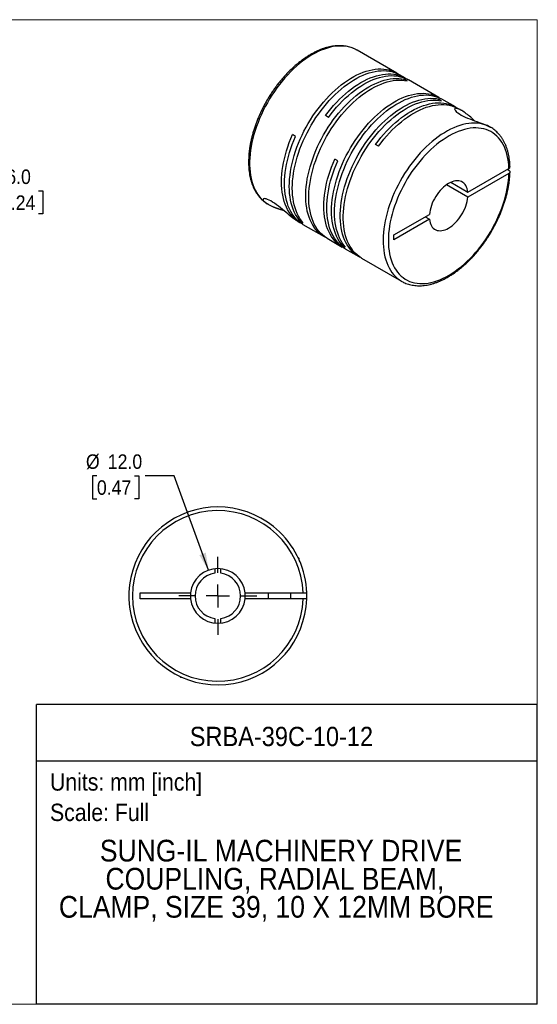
# Model space of a CAD drawing. Header units: millimetres. Extents: x 0 to 279, y 0 to 216.
# Tile 2 of 2: x 166 to 279, y 0 to 216. Entities that reach past the tile are written whole.
import ezdxf
from ezdxf.enums import TextEntityAlignment as Align

# ---------------------------------------------------------------- set-up
doc = ezdxf.new("R2010")
doc.units = ezdxf.units.MM
doc.linetypes.add('SLD-Solid', pattern=[0])
doc.layers.add('SLD-0', color=7, linetype='SLD-Solid', lineweight=25)
doc.layers.add('TEXT', color=140, linetype='SLD-Solid', lineweight=25)
doc.styles.add('SLDTEXTSTYLE0', font='GOTHIC.TTF', dxfattribs={"width": 0.913})
doc.dimstyles.new('SLDDIMSTYLE0', dxfattribs={"dimtxt": 3.175, "dimasz": 3.81, "dimexe": 0, "dimexo": 0.0625, "dimgap": 0.79375, "dimtad": 0, "dimtih": 1, "dimtoh": 1, "dimdec": 1, "dimrnd": 1e-09, "dimzin": 4, "dimdsep": 46, "dimtxsty": 'SLDTEXTSTYLE0', "dimsah": 1, "dimcen": 0, "dimadec": 0, "dimazin": 1, "dimtfac": 1, "dimtdec": 1, "dimtofl": 0, "dimtmove": 0, "dimatfit": 3, "dimfxl": 0, "dimfrac": 2, "dimtolj": 1, "dimtzin": 12, "dimarcsym": 0})
doc.dimstyles.new('SLDDIMSTYLE2', dxfattribs={"dimtxt": 3.175, "dimasz": 3.81, "dimexe": 0, "dimexo": 0.0625, "dimgap": 0.79375, "dimtad": 0, "dimtih": 1, "dimtoh": 1, "dimdec": 1, "dimrnd": 1e-09, "dimzin": 4, "dimdsep": 46, "dimtxsty": 'SLDTEXTSTYLE0', "dimsah": 1, "dimcen": 0.09, "dimadec": 0, "dimazin": 1, "dimtfac": 1, "dimtdec": 1, "dimtmove": 0, "dimatfit": 0, "dimfxl": 0, "dimfrac": 2, "dimtolj": 1, "dimtzin": 12, "dimarcsym": 0})

# ---------------------------------------------------------------- blocks, each defined once
blk = doc.blocks.new('SW_NOTE_0')
at = {"layer": 'TEXT', "color": 0, "insert": (0, 4.87), "char_height": 3.81, "attachment_point": 1, "style": 'SLDTEXTSTYLE0'}
blk.add_mtext('Scale: Full', dxfattribs=at)
blk = doc.blocks.new('SW_NOTE_0_1')
at = {"layer": 'TEXT', "color": 0, "insert": (0, 4.87), "char_height": 3.81, "attachment_point": 1, "style": 'SLDTEXTSTYLE0'}
blk.add_mtext('Units: mm [inch]', dxfattribs=at)
blk = doc.blocks.new('Block1')
at = {"layer": 'TEXT'}
for p, q in [((279.4, 65.76), (169.64, 65.76)), ((169.64, 0), (169.64, 65.76)), ((279.4, 0), (279.4, 65.76)), ((169.64, 53.4), (279.4, 53.4)), ((279.4, 0), (169.64, 0))]:
    blk.add_line(p, q, dxfattribs=at)
at = {"layer": 'TEXT', "color": 140}
for name, p in [('SW_NOTE_0_1', (172.59, 45.8)), ('SW_NOTE_0', (172.59, 39.13))]:
    blk.add_blockref(name, p, dxfattribs=at)
at = {"layer": 'TEXT', "color": 140, "style": 'SLDTEXTSTYLE0', "width": 0.913}
for tag, height, p in [('AUTOATTR0', 4.23, (203.22, 55.35)), ('AUTOATTR1_0', 4.76, (183.51, 29.89)), ('AUTOATTR1_1', 4.76, (184.74, 23.73)), ('AUTOATTR1_2', 4.76, (174.53, 17.57))]:
    blk.add_attdef(tag, text='', height=height, dxfattribs=at).set_placement(p, align=Align.BOTTOM_LEFT)
blk = doc.blocks.new('Block2')
at = {"color": 7, "linetype": 'SLD-Solid', "lineweight": 18}
for p, q in [((279.4, 215.9), (0, 215.9)), ((279.4, 0), (279.4, 215.9)), ((279.4, 0), (0, 0))]:
    blk.add_line(p, q, dxfattribs=at)
blk = doc.blocks.new('_D_5')
at = {"layer": 'SLD-0'}
for p, q in [((182.86, 115.88), (181.89, 115.88)), ((181.89, 115.88), (181.89, 110.84)), ((191.07, 115.88), (192.04, 115.88)), ((192.04, 115.88), (192.04, 110.84)), ((199.81, 115.88), (193.46, 115.88)), ((207.32, 95.19), (199.81, 115.88)), ((181.89, 110.84), (182.86, 110.84)), ((192.04, 110.84), (191.07, 110.84))]:
    blk.add_line(p, q, dxfattribs=at)
blk.add_solid([(207.32, 95.19), (206.74, 99.03), (205.31, 98.51)], dxfattribs=at)
at = {"layer": 'SLD-0', "char_height": 3.175, "attachment_point": 1, "style": 'SLDTEXTSTYLE0'}
for s, insert in [('%%c', (180.46, 120.59)), ('12.0', (185.25, 120.59)), ('0.47', (182.86, 114.9))]:
    blk.add_mtext(s, dxfattribs=dict(at, insert=insert))
blk = doc.blocks.new('SW_CENTERMARKSYMBOL_2')
at = {"layer": 'SLD-0', "color": 0}
for p, q in [((0, 5.08), (0, 8.54)), ((0, 0), (0, 2.54)), ((-5.08, 0), (-8.54, 0)), ((0, 0), (-2.54, 0)), ((0, 0), (0, -2.54)), ((0, 0), (2.54, 0)), ((5.08, 0), (8.54, 0)), ((0, -5.08), (0, -8.54))]:
    blk.add_line(p, q, dxfattribs=at)
blk = doc.blocks.new('_D_7')
at = {"layer": 'SLD-0'}
for p, q in [((150.44, 193.96), (150.44, 201.58)), ((140.9, 193.96), (153.62, 193.96)), ((136.4, 187.97), (153.62, 187.97)), ((150.44, 178.37), (150.44, 187.97)), ((156.79, 178.37), (150.44, 178.37)), ((161.83, 178.34), (160.86, 178.34)), ((160.86, 178.34), (160.86, 173.3)), ((170.04, 178.34), (171.01, 178.34)), ((171.01, 178.34), (171.01, 173.3)), ((160.86, 173.3), (161.83, 173.3)), ((171.01, 173.3), (170.04, 173.3))]:
    blk.add_line(p, q, dxfattribs=at)
for points in [[(150.44, 193.96), (151.2, 197.77), (149.68, 197.77)], [(150.44, 187.97), (149.68, 184.16), (151.2, 184.16)]]:
    blk.add_solid(points, dxfattribs=at)
at = {"layer": 'SLD-0', "char_height": 3.175, "attachment_point": 1, "style": 'SLDTEXTSTYLE0'}
for s, insert in [('6.0', (163, 183.05)), ('0.24', (161.83, 177.36))]:
    blk.add_mtext(s, dxfattribs=dict(at, insert=insert))

msp = doc.modelspace()

# ---------------------------------------------------------------- linework, layer by layer
for p, q in [((248.58, 204.2), (239.88, 209.22)), ((250.49, 203.1), (249.23, 203.82)), ((250.87, 202.49), (250.22, 202.87)), ((250.22, 202.6), (250.22, 202.87)), ((257.84, 198.85), (251.14, 202.72)), ((258.43, 198.12), (257.78, 198.5)), ((257.78, 198.23), (257.78, 198.5)), ((261.45, 196.77), (258.49, 198.48)), ((233.61, 194.49), (232.96, 194.87)), ((262.8, 195.99), (262.1, 196.39)), ((269.14, 192.33), (268.95, 192.43)), ((269.16, 192.32), (269.14, 192.33)), ((226.4, 190.32), (225.75, 190.7)), ((244.57, 188.16), (243.92, 188.54)), ((235.66, 184.98), (235.01, 185.35)), ((264.19, 178.07), (273.19, 183.27)), ((273.19, 182.2), (264.19, 177.01)), ((273.19, 182.86), (272.84, 183.06)), ((264.19, 177.01), (259.51, 179.71)), ((260.43, 180.24), (264.19, 178.07)), ((220.17, 175.58), (220.32, 175.49)), ((220.18, 175.56), (220.38, 175.44)), ((247.95, 168.7), (255.76, 173.2)), ((226.74, 171.77), (227.38, 171.4)), ((227.45, 171.76), (227.68, 171.89)), ((228.1, 171.38), (227.45, 171.76)), ((228.04, 171.03), (232.69, 168.34)), ((255.76, 172.14), (247.95, 167.64)), ((254.84, 172.67), (255.76, 172.14)), ((247.95, 167.64), (247.95, 168.7)), ((233.34, 167.97), (236.65, 166.06)), ((236.71, 166.41), (236.94, 166.54)), ((237.36, 166.03), (236.71, 166.41)), ((237.3, 165.68), (240.25, 163.97)), ((240.9, 163.6), (249.66, 158.54)), ((249.66, 158.54), (249.73, 158.51)), ((227.17, 97.75), (226.97, 97.95)), ((227.06, 97.75), (227.17, 97.75)), ((227.17, 97.51), (227.17, 97.75)), ((208.72, 95.51), (208.72, 94.51)), ((210.02, 94.51), (210.02, 95.51)), ((192.37, 90.2), (203.4, 90.2)), ((192.37, 88.9), (192.37, 90.2)), ((203.4, 88.9), (192.37, 88.9)), ((215.33, 90.2), (228.06, 90.2)), ((228.06, 88.9), (215.33, 88.9)), ((220.37, 90.2), (220.37, 88.9)), ((225.37, 88.9), (225.37, 90.2)), ((208.72, 84.59), (208.72, 83.58)), ((210.02, 83.58), (210.02, 84.59)), ((200.97, 71.95), (201.17, 71.75)), ((201.17, 71.86), (201.17, 71.75)), ((201.17, 71.75), (201.41, 71.75))]:
    msp.add_line(p, q)
at = {"flags": 128}
for points in [[(239.88, 209.22), (239.85, 209.24), (239.36, 209.49), (238.84, 209.71), (238.3, 209.88), (237.74, 210), (237.16, 210.09), (236.57, 210.13), (235.96, 210.13), (235.33, 210.08), (234.69, 209.99), (234.04, 209.86), (233.38, 209.68), (232.72, 209.46), (232.04, 209.2), (231.37, 208.9), (230.68, 208.56), (230, 208.18), (229.32, 207.76), (228.64, 207.3), (227.96, 206.8), (227.29, 206.27), (226.63, 205.71), (225.97, 205.11), (225.33, 204.48), (224.7, 203.82), (224.08, 203.14), (223.47, 202.42), (222.88, 201.69), (222.31, 200.93), (221.76, 200.14), (221.23, 199.34), (220.72, 198.53), (220.23, 197.69), (219.77, 196.85), (219.33, 195.99), (218.92, 195.12), (218.54, 194.25), (218.18, 193.37), (217.86, 192.49), (217.56, 191.61), (217.3, 190.73), (217.06, 189.86), (216.86, 188.99), (216.69, 188.13), (216.56, 187.28), (216.45, 186.44), (216.39, 185.61), (216.35, 184.81), (216.35, 184.02), (216.38, 183.25), (216.45, 182.5), (216.55, 181.78), (216.68, 181.08), (216.84, 180.42), (217.04, 179.78), (217.27, 179.17), (217.53, 178.59), (217.83, 178.05), (218.15, 177.54), (218.5, 177.07), (218.88, 176.63), (219.29, 176.24), (219.72, 175.88), (220.18, 175.56)], [(227.45, 171.76), (227.07, 172.21), (226.73, 172.7), (226.41, 173.22), (226.13, 173.78), (225.88, 174.37), (225.66, 175), (225.47, 175.66), (225.32, 176.34), (225.2, 177.06), (225.11, 177.79), (225.06, 178.56), (225.04, 179.34), (225.06, 180.14), (225.11, 180.97), (225.2, 181.8), (225.31, 182.65), (225.47, 183.52), (225.65, 184.39), (225.87, 185.27), (226.12, 186.15), (226.4, 187.04), (226.72, 187.93), (227.06, 188.81), (227.44, 189.7), (227.84, 190.57), (228.26, 191.44), (228.72, 192.3), (229.2, 193.15), (229.7, 193.98), (230.23, 194.79), (230.78, 195.59), (231.35, 196.36), (231.93, 197.12), (232.54, 197.85), (233.16, 198.55), (233.79, 199.22), (234.44, 199.87), (235.09, 200.48), (235.76, 201.06), (236.44, 201.61), (237.12, 202.12), (237.8, 202.59), (238.49, 203.03), (239.17, 203.43), (239.86, 203.78), (240.55, 204.1), (241.23, 204.37), (241.9, 204.61), (242.57, 204.79), (243.22, 204.94), (243.87, 205.04), (244.5, 205.1), (245.12, 205.11), (245.73, 205.08), (246.31, 205), (246.88, 204.88), (247.43, 204.72), (247.96, 204.51), (248.46, 204.27), (248.9, 204)], [(228.1, 171.38), (227.72, 171.83), (227.38, 172.32), (227.06, 172.85), (226.78, 173.41), (226.53, 174), (226.31, 174.63), (226.12, 175.28), (225.97, 175.97), (225.85, 176.68), (225.76, 177.42), (225.71, 178.18), (225.69, 178.96), (225.71, 179.77), (225.76, 180.59), (225.85, 181.43), (225.96, 182.28), (226.12, 183.14), (226.3, 184.01), (226.52, 184.89), (226.77, 185.78), (227.06, 186.66), (227.37, 187.55), (227.71, 188.44), (228.09, 189.32), (228.49, 190.2), (228.92, 191.07), (229.37, 191.92), (229.85, 192.77), (230.35, 193.6), (230.88, 194.42), (231.43, 195.21), (232, 195.99), (232.58, 196.74), (233.19, 197.47), (233.81, 198.17), (234.44, 198.85), (235.09, 199.49), (235.75, 200.11), (236.41, 200.69), (237.09, 201.23), (237.77, 201.74), (238.45, 202.22), (239.14, 202.65), (239.83, 203.05), (240.51, 203.41), (241.2, 203.72), (241.88, 204), (242.55, 204.23), (243.22, 204.42), (243.87, 204.56), (244.52, 204.67), (245.15, 204.72), (245.77, 204.74), (246.38, 204.7), (246.97, 204.63), (247.53, 204.51), (248.08, 204.35), (248.61, 204.14), (249.11, 203.89), (249.23, 203.82)], [(233.02, 168.16), (232.57, 168.41), (232.1, 168.72), (231.66, 169.08), (231.24, 169.47), (230.86, 169.9), (230.5, 170.37), (230.17, 170.88), (229.87, 171.42), (229.6, 172), (229.37, 172.61), (229.16, 173.25), (228.99, 173.92), (228.86, 174.62), (228.76, 175.35), (228.69, 176.1), (228.65, 176.87), (228.65, 177.67), (228.69, 178.48), (228.76, 179.31), (228.86, 180.16), (228.99, 181.01), (229.16, 181.88), (229.37, 182.76), (229.6, 183.64), (229.87, 184.53), (230.17, 185.41), (230.5, 186.3), (230.86, 187.19), (231.24, 188.07), (231.66, 188.94), (232.1, 189.8), (232.57, 190.65), (233.06, 191.49), (233.58, 192.32), (234.12, 193.12), (234.67, 193.91), (235.25, 194.67), (235.85, 195.41), (236.46, 196.13), (237.09, 196.82), (237.73, 197.48), (238.38, 198.1), (239.04, 198.7), (239.71, 199.27), (240.39, 199.79), (241.07, 200.29), (241.76, 200.74), (242.45, 201.16), (243.13, 201.53), (243.82, 201.87), (244.5, 202.16), (245.18, 202.42), (245.85, 202.63), (246.51, 202.79), (247.16, 202.92), (247.8, 202.99), (248.43, 203.03), (249.04, 203.02), (249.64, 202.96), (250.22, 202.87)], [(232.96, 194.87), (233.54, 195.63), (234.13, 196.37), (234.75, 197.09), (235.37, 197.78), (236.01, 198.44), (236.67, 199.07), (237.33, 199.67), (238, 200.23), (238.67, 200.76), (239.36, 201.25), (240.04, 201.71), (240.73, 202.13), (241.42, 202.5), (242.1, 202.84), (242.79, 203.14), (243.46, 203.39), (244.13, 203.6), (244.8, 203.77), (245.45, 203.89), (246.09, 203.97), (246.72, 204.01), (247.33, 204), (247.92, 203.95), (248.5, 203.85), (249.06, 203.71), (249.6, 203.52), (250.12, 203.3), (250.61, 203.03), (250.81, 202.9)], [(233.61, 194.49), (234.19, 195.26), (234.79, 196), (235.4, 196.71), (236.02, 197.4), (236.66, 198.06), (237.32, 198.69), (237.98, 199.29), (238.65, 199.85), (239.33, 200.38), (240.01, 200.88), (240.69, 201.33), (241.38, 201.75), (242.07, 202.13), (242.75, 202.46), (243.44, 202.76), (244.11, 203.01), (244.79, 203.23), (245.45, 203.39), (246.1, 203.52), (246.74, 203.6), (247.37, 203.63), (247.98, 203.62), (248.58, 203.57), (249.15, 203.47), (249.71, 203.33), (250.25, 203.15), (250.77, 202.92), (251.14, 202.72)], [(233.34, 167.97), (233.22, 168.04), (232.75, 168.35), (232.31, 168.7), (231.89, 169.09), (231.51, 169.53), (231.15, 170), (230.82, 170.5), (230.52, 171.05), (230.25, 171.62), (230.02, 172.23), (229.81, 172.88), (229.65, 173.55), (229.51, 174.25), (229.41, 174.97), (229.34, 175.73), (229.3, 176.5), (229.3, 177.29), (229.34, 178.11), (229.41, 178.94), (229.51, 179.78), (229.65, 180.64), (229.81, 181.51), (230.02, 182.38), (230.25, 183.26), (230.52, 184.15), (230.82, 185.04), (231.15, 185.93), (231.51, 186.81), (231.89, 187.69), (232.31, 188.56), (232.75, 189.43), (233.22, 190.28), (233.71, 191.12), (234.23, 191.94), (234.77, 192.75), (235.33, 193.53), (235.9, 194.3), (236.5, 195.04), (237.11, 195.75), (237.74, 196.44), (238.38, 197.1), (239.03, 197.73), (239.69, 198.33), (240.36, 198.89), (241.04, 199.42), (241.72, 199.91), (242.41, 200.37), (243.1, 200.78), (243.78, 201.16), (244.47, 201.49), (245.15, 201.79), (245.83, 202.04), (246.5, 202.25), (247.16, 202.42), (247.81, 202.54), (248.45, 202.62), (249.08, 202.65), (249.69, 202.64), (250.29, 202.59), (250.87, 202.49)], [(236.71, 166.41), (236.34, 166.86), (235.99, 167.35), (235.68, 167.87), (235.39, 168.43), (235.14, 169.03), (234.92, 169.65), (234.73, 170.31), (234.58, 171), (234.46, 171.71), (234.38, 172.45), (234.32, 173.21), (234.31, 173.99), (234.32, 174.8), (234.37, 175.62), (234.46, 176.45), (234.58, 177.31), (234.73, 178.17), (234.92, 179.04), (235.13, 179.92), (235.39, 180.8), (235.67, 181.69), (235.98, 182.58), (236.33, 183.47), (236.7, 184.35), (237.1, 185.23), (237.53, 186.09), (237.98, 186.95), (238.46, 187.8), (238.97, 188.63), (239.49, 189.44), (240.04, 190.24), (240.61, 191.02), (241.2, 191.77), (241.8, 192.5), (242.42, 193.2), (243.05, 193.87), (243.7, 194.52), (244.36, 195.13), (245.02, 195.71), (245.7, 196.26), (246.38, 196.77), (247.06, 197.25), (247.75, 197.68), (248.44, 198.08), (249.12, 198.44), (249.81, 198.75), (250.49, 199.03), (251.16, 199.26), (251.83, 199.45), (252.49, 199.59), (253.13, 199.69), (253.77, 199.75), (254.39, 199.76), (254.99, 199.73), (255.58, 199.66), (256.15, 199.54), (256.69, 199.37), (257.22, 199.17), (257.73, 198.92), (258.16, 198.65)], [(237.36, 166.03), (236.99, 166.48), (236.64, 166.97), (236.33, 167.5), (236.04, 168.06), (235.79, 168.65), (235.57, 169.28), (235.39, 169.93), (235.23, 170.62), (235.11, 171.33), (235.03, 172.07), (234.97, 172.83), (234.96, 173.62), (234.97, 174.42), (235.02, 175.24), (235.11, 176.08), (235.23, 176.93), (235.38, 177.79), (235.57, 178.66), (235.79, 179.54), (236.04, 180.43), (236.32, 181.32), (236.63, 182.2), (236.98, 183.09), (237.35, 183.97), (237.75, 184.85), (238.18, 185.72), (238.63, 186.58), (239.11, 187.42), (239.62, 188.25), (240.14, 189.07), (240.69, 189.86), (241.26, 190.64), (241.85, 191.39), (242.45, 192.12), (243.07, 192.82), (243.7, 193.5), (244.35, 194.14), (245.01, 194.76), (245.68, 195.34), (246.35, 195.89), (247.03, 196.4), (247.71, 196.87), (248.4, 197.31), (249.09, 197.7), (249.78, 198.06), (250.46, 198.38), (251.14, 198.65), (251.81, 198.88), (252.48, 199.07), (253.14, 199.22), (253.78, 199.32), (254.42, 199.38), (255.04, 199.39), (255.64, 199.36), (256.23, 199.28), (256.8, 199.16), (257.34, 199), (257.87, 198.79), (258.38, 198.54), (258.49, 198.48)], [(240.58, 163.79), (240.14, 164.04), (239.67, 164.36), (239.23, 164.71), (238.81, 165.1), (238.42, 165.53), (238.06, 166), (237.73, 166.51), (237.44, 167.05), (237.17, 167.63), (236.93, 168.24), (236.73, 168.88), (236.56, 169.56), (236.42, 170.26), (236.32, 170.98), (236.25, 171.73), (236.22, 172.51), (236.22, 173.3), (236.25, 174.11), (236.32, 174.94), (236.42, 175.79), (236.56, 176.65), (236.73, 177.51), (236.93, 178.39), (237.17, 179.27), (237.44, 180.16), (237.73, 181.05), (238.06, 181.93), (238.42, 182.82), (238.81, 183.7), (239.23, 184.57), (239.67, 185.43), (240.14, 186.29), (240.63, 187.13), (241.14, 187.95), (241.68, 188.75), (242.24, 189.54), (242.82, 190.3), (243.41, 191.04), (244.03, 191.76), (244.65, 192.45), (245.29, 193.11), (245.95, 193.74), (246.61, 194.33), (247.28, 194.9), (247.96, 195.43), (248.64, 195.92), (249.33, 196.37), (250.01, 196.79), (250.7, 197.17), (251.39, 197.5), (252.07, 197.8), (252.75, 198.05), (253.42, 198.26), (254.08, 198.42), (254.73, 198.55), (255.37, 198.63), (256, 198.66), (256.61, 198.65), (257.2, 198.6), (257.78, 198.5)], [(240.9, 163.6), (240.79, 163.67), (240.32, 163.98), (239.88, 164.33), (239.46, 164.73), (239.07, 165.16), (238.71, 165.63), (238.39, 166.14), (238.09, 166.68), (237.82, 167.26), (237.58, 167.87), (237.38, 168.51), (237.21, 169.18), (237.07, 169.88), (236.97, 170.61), (236.9, 171.36), (236.87, 172.13), (236.87, 172.93), (236.9, 173.74), (236.97, 174.57), (237.07, 175.41), (237.21, 176.27), (237.38, 177.14), (237.58, 178.01), (237.82, 178.9), (238.09, 179.78), (238.39, 180.67), (238.71, 181.56), (239.07, 182.44), (239.46, 183.32), (239.88, 184.19), (240.32, 185.06), (240.79, 185.91), (241.28, 186.75), (241.79, 187.57), (242.33, 188.38), (242.89, 189.16), (243.47, 189.93), (244.07, 190.67), (244.68, 191.38), (245.3, 192.07), (245.94, 192.73), (246.6, 193.36), (247.26, 193.96), (247.93, 194.52), (248.61, 195.05), (249.29, 195.54), (249.98, 196), (250.66, 196.41), (251.35, 196.79), (252.04, 197.13), (252.72, 197.42), (253.4, 197.67), (254.07, 197.88), (254.73, 198.05), (255.38, 198.17), (256.02, 198.25), (256.65, 198.29), (257.26, 198.28), (257.85, 198.22), (258.43, 198.12)], [(243.92, 188.54), (244.5, 189.3), (245.09, 190.04), (245.71, 190.76), (246.33, 191.45), (246.97, 192.11), (247.63, 192.74), (248.29, 193.34), (248.96, 193.9), (249.64, 194.43), (250.32, 194.93), (251, 195.38), (251.69, 195.8), (252.38, 196.18), (253.06, 196.51), (253.75, 196.81), (254.42, 197.06), (255.1, 197.27), (255.76, 197.44), (256.41, 197.57), (257.05, 197.65), (257.68, 197.68), (258.29, 197.67), (258.88, 197.62), (259.46, 197.52), (260.02, 197.38), (260.56, 197.2), (261.08, 196.97), (261.57, 196.7), (261.77, 196.57)], [(244.57, 188.16), (245.15, 188.93), (245.75, 189.67), (246.36, 190.39), (246.98, 191.07), (247.62, 191.73), (248.28, 192.36), (248.94, 192.96), (249.61, 193.53), (250.29, 194.06), (250.97, 194.55), (251.65, 195.01), (252.34, 195.42), (253.03, 195.8), (253.71, 196.14), (254.4, 196.43), (255.07, 196.69), (255.75, 196.9), (256.41, 197.07), (257.06, 197.19), (257.7, 197.27), (258.33, 197.31), (258.94, 197.3), (259.54, 197.24), (260.11, 197.15), (260.67, 197.01), (261.21, 196.82), (261.73, 196.59), (262.1, 196.39)], [(265.65, 193.74), (265.58, 193.81), (265.42, 193.95), (265.12, 194.22), (264.8, 194.51), (264.54, 194.74), (264.32, 194.91), (264.08, 195.11), (263.84, 195.29), (263.62, 195.45), (263.34, 195.65), (263.08, 195.82), (262.84, 195.97), (262.62, 196.09), (262.41, 196.2), (262.14, 196.32), (261.9, 196.4), (261.7, 196.45), (261.53, 196.47), (261.39, 196.45), (261.31, 196.39), (261.27, 196.31), (261.29, 196.19), (261.37, 196.04), (261.52, 195.86), (261.72, 195.66), (261.99, 195.45), (262.32, 195.23), (262.71, 195), (263.14, 194.78), (263.6, 194.55), (264.1, 194.34), (264.61, 194.13), (265.13, 193.93), (265.65, 193.74), (266.16, 193.56), (266.63, 193.39), (267.09, 193.22), (267.54, 193.05), (268.06, 192.85), (268.52, 192.64), (268.95, 192.43), (268.95, 192.43)], [(268.95, 192.43), (268.45, 192.67), (267.92, 192.87), (267.38, 193.03), (266.81, 193.14), (266.23, 193.21), (265.62, 193.23), (265.01, 193.22), (264.38, 193.15), (263.74, 193.05), (263.08, 192.9), (262.42, 192.71), (261.75, 192.48), (261.08, 192.2), (260.4, 191.88), (259.72, 191.53), (259.03, 191.13), (258.35, 190.7), (257.67, 190.23), (257, 189.72), (256.33, 189.18), (255.67, 188.6), (255.02, 187.99), (254.38, 187.35), (253.75, 186.68), (253.13, 185.99), (252.53, 185.26), (251.95, 184.52), (251.38, 183.75), (250.84, 182.96), (250.32, 182.15), (249.81, 181.33), (249.34, 180.49), (248.88, 179.64), (248.45, 178.78), (248.05, 177.91), (247.68, 177.04), (247.34, 176.16), (247.02, 175.28), (246.74, 174.4), (246.48, 173.52), (246.26, 172.65), (246.07, 171.78), (245.91, 170.92), (245.79, 170.08), (245.7, 169.24), (245.64, 168.42), (245.62, 167.62), (245.63, 166.84), (245.67, 166.08), (245.75, 165.34), (245.86, 164.63), (246.01, 163.94), (246.18, 163.28), (246.39, 162.66), (246.64, 162.06), (246.91, 161.49), (247.21, 160.96), (247.54, 160.47), (247.91, 160.01), (248.3, 159.59), (248.71, 159.21), (249.16, 158.86), (249.63, 158.56), (249.66, 158.54)], [(273.19, 183.27), (273.15, 184.02), (273.07, 184.75), (272.96, 185.45), (272.82, 186.13), (272.65, 186.78), (272.44, 187.4), (272.2, 187.99), (271.92, 188.54), (271.62, 189.06), (271.29, 189.54), (270.92, 189.99), (270.53, 190.39), (270.11, 190.76), (269.67, 191.09), (269.2, 191.37), (268.7, 191.61), (268.19, 191.81), (267.65, 191.97), (267.09, 192.08), (266.51, 192.15), (265.92, 192.18), (265.31, 192.16), (264.69, 192.09), (264.05, 191.99), (263.41, 191.83), (262.75, 191.64), (262.09, 191.4), (261.42, 191.12), (260.75, 190.8), (260.08, 190.44), (259.41, 190.03), (258.74, 189.59), (258.07, 189.11), (257.4, 188.6), (256.75, 188.05), (256.1, 187.47), (255.46, 186.85), (254.83, 186.21), (254.22, 185.53), (253.62, 184.83), (253.04, 184.1), (252.47, 183.35), (251.93, 182.58), (251.41, 181.79), (250.9, 180.98), (250.43, 180.16), (249.97, 179.32), (249.54, 178.47), (249.14, 177.62), (248.77, 176.75), (248.43, 175.89), (248.12, 175.02), (247.83, 174.15), (247.58, 173.28), (247.36, 172.42), (247.18, 171.56), (247.02, 170.72), (246.9, 169.88), (246.82, 169.06), (246.77, 168.26), (246.75, 167.47), (246.77, 166.7), (246.82, 165.96), (246.9, 165.24), (247.02, 164.54), (247.18, 163.87), (247.36, 163.23), (247.58, 162.62), (247.83, 162.05), (248.12, 161.5), (248.43, 161), (248.77, 160.52), (249.14, 160.09), (249.54, 159.7), (249.97, 159.34), (250.43, 159.03), (250.9, 158.76), (251.41, 158.53), (251.93, 158.34), (252.47, 158.2), (253.04, 158.1), (253.62, 158.05), (254.22, 158.04), (254.83, 158.07), (255.46, 158.15), (256.1, 158.27), (256.75, 158.43), (257.4, 158.64), (258.07, 158.89), (258.74, 159.19), (259.41, 159.52), (260.08, 159.9), (260.75, 160.31), (261.42, 160.77), (262.09, 161.26), (262.75, 161.78), (263.41, 162.34), (264.05, 162.94), (264.69, 163.56), (265.31, 164.22), (265.92, 164.9), (266.51, 165.61), (267.09, 166.34), (267.65, 167.1), (268.19, 167.88), (268.7, 168.68), (269.2, 169.49), (269.67, 170.32), (270.11, 171.16), (270.53, 172.01), (270.92, 172.87), (271.29, 173.73), (271.62, 174.6), (271.92, 175.47), (272.2, 176.34), (272.44, 177.2), (272.65, 178.06), (272.82, 178.92), (272.96, 179.76), (273.07, 180.59), (273.15, 181.4), (273.19, 182.2)], [(227.72, 171.22), (227.45, 171.37), (226.97, 171.66), (226.52, 172), (226.1, 172.37), (225.7, 172.79), (225.33, 173.24), (224.99, 173.73), (224.68, 174.26), (224.4, 174.82), (224.16, 175.42), (223.94, 176.04), (223.76, 176.7), (223.61, 177.39), (223.49, 178.1), (223.41, 178.84), (223.36, 179.6), (223.35, 180.38), (223.36, 181.18), (223.42, 182), (223.5, 182.84), (223.63, 183.68), (223.78, 184.54), (223.97, 185.41), (224.19, 186.29), (224.44, 187.17), (224.72, 188.05), (225.03, 188.94), (225.38, 189.82), (225.75, 190.7)], [(228.04, 171.03), (227.67, 171.25), (227.22, 171.59), (226.79, 171.96), (226.39, 172.37), (226.02, 172.82), (225.67, 173.31), (225.36, 173.84), (225.08, 174.4), (224.82, 175), (224.61, 175.62), (224.42, 176.28), (224.27, 176.97), (224.15, 177.68), (224.06, 178.42), (224.01, 179.18), (224, 179.97), (224.01, 180.77), (224.07, 181.59), (224.15, 182.43), (224.27, 183.28), (224.42, 184.14), (224.61, 185.02), (224.83, 185.9), (225.08, 186.78), (225.37, 187.67), (225.68, 188.56), (226.03, 189.44), (226.4, 190.32)], [(236.98, 165.88), (236.77, 165.99), (236.29, 166.28), (235.83, 166.61), (235.4, 166.99), (235, 167.4), (234.63, 167.85), (234.28, 168.34), (233.97, 168.87), (233.69, 169.43), (233.44, 170.02), (233.22, 170.65), (233.03, 171.31), (232.88, 171.99), (232.76, 172.71), (232.68, 173.45), (232.63, 174.21), (232.61, 174.99), (232.63, 175.8), (232.68, 176.62), (232.76, 177.46), (232.88, 178.31), (233.04, 179.17), (233.22, 180.04), (233.44, 180.92), (233.7, 181.81), (233.98, 182.7), (234.29, 183.58), (234.64, 184.47), (235.01, 185.35)], [(237.3, 165.68), (236.94, 165.9), (236.48, 166.24), (236.05, 166.61), (235.65, 167.02), (235.28, 167.48), (234.94, 167.97), (234.62, 168.49), (234.34, 169.05), (234.09, 169.65), (233.87, 170.27), (233.68, 170.93), (233.53, 171.62), (233.41, 172.33), (233.33, 173.07), (233.28, 173.83), (233.26, 174.62), (233.28, 175.42), (233.33, 176.24), (233.41, 177.08), (233.53, 177.93), (233.69, 178.8), (233.87, 179.67), (234.09, 180.55), (234.35, 181.43), (234.63, 182.32), (234.94, 183.21), (235.29, 184.09), (235.66, 184.98)], [(264.19, 178.07), (264.13, 178.48), (264.04, 178.86), (263.91, 179.21), (263.75, 179.52), (263.56, 179.8), (263.33, 180.04), (263.08, 180.23), (262.81, 180.39), (262.51, 180.5), (262.19, 180.56), (261.85, 180.58), (261.49, 180.56), (261.12, 180.48), (260.74, 180.37), (260.36, 180.21), (259.97, 180), (259.59, 179.76), (259.2, 179.48), (258.82, 179.16), (258.46, 178.81), (258.1, 178.42), (257.76, 178.01), (257.44, 177.57), (257.14, 177.12), (256.86, 176.64), (256.61, 176.16), (256.39, 175.66), (256.2, 175.16), (256.04, 174.66), (255.91, 174.17), (255.82, 173.68), (255.76, 173.2)], [(226.74, 171.78), (226.57, 171.87), (226.37, 172), (226.06, 172.22), (225.75, 172.46), (225.42, 172.71), (225.09, 172.98), (224.71, 173.3), (224.32, 173.63), (223.92, 173.97), (223.52, 174.31), (223.09, 174.66), (222.65, 175.01), (222.22, 175.33), (221.79, 175.64), (221.37, 175.91), (220.97, 176.15), (220.6, 176.34), (220.26, 176.49), (219.97, 176.59), (219.72, 176.64), (219.53, 176.66), (219.39, 176.63), (219.31, 176.56), (219.28, 176.47), (219.3, 176.4), (219.34, 176.31), (219.4, 176.21), (219.57, 176.02), (219.83, 175.8), (220.18, 175.56), (220.18, 175.56)], [(255.76, 172.14), (255.82, 171.73), (255.91, 171.35), (256.04, 171), (256.2, 170.69), (256.39, 170.41), (256.61, 170.17), (256.86, 169.98), (257.14, 169.82), (257.44, 169.71), (257.76, 169.65), (258.1, 169.63), (258.46, 169.65), (258.82, 169.73), (259.2, 169.84), (259.59, 170), (259.97, 170.21), (260.36, 170.45), (260.74, 170.73), (261.12, 171.05), (261.49, 171.41), (261.85, 171.79), (262.19, 172.2), (262.51, 172.64), (262.81, 173.09), (263.08, 173.57), (263.33, 174.05), (263.56, 174.55), (263.75, 175.05), (263.91, 175.55), (264.04, 176.04), (264.13, 176.53), (264.19, 177.01)]]:
    msp.add_lwpolyline(points, dxfattribs=at)
for radius, start, end in [(19.5, 46.1869, 358.0898), (18.7, 1.992, 358.008), (19.5, 1.9102, 46.1869), (6, 6.2192, 173.7808), (5, 97.4696, 262.5304), (5, 277.4696, 82.5304), (6, 173.7808, 186.2192), (6, 186.2192, 353.7808), (6, 353.7808, 6.2192), (19.5, 358.0898, 1.9102)]:
    msp.add_arc((209.37, 89.55), radius, start, end)
for points, knots in [([(239.87, 209.22), (239.78, 209.27), (239.53, 209.42), (239.1, 209.62), (238.58, 209.81), (238.04, 209.97), (237.49, 210.09), (236.92, 210.17), (236.33, 210.2), (235.73, 210.2), (235.12, 210.16), (234.49, 210.08), (233.86, 209.96), (233.21, 209.8), (232.56, 209.6), (231.91, 209.36), (231.25, 209.08), (230.59, 208.76), (229.93, 208.41), (229.27, 208.02), (228.61, 207.6), (227.96, 207.14), (227.31, 206.65), (226.67, 206.13), (226.03, 205.58), (225.41, 205), (224.8, 204.39), (224.19, 203.75), (223.61, 203.09), (223.03, 202.41), (222.47, 201.71), (221.93, 200.98), (221.41, 200.24), (220.9, 199.48), (220.42, 198.7), (219.96, 197.91), (219.52, 197.1), (219.1, 196.29), (218.71, 195.47), (218.34, 194.64), (217.99, 193.81), (217.68, 192.97), (217.39, 192.13), (217.13, 191.29), (216.9, 190.45), (216.69, 189.62), (216.52, 188.79), (216.37, 187.97), (216.26, 187.16), (216.18, 186.36), (216.13, 185.57), (216.11, 184.8), (216.12, 184.04), (216.16, 183.3), (216.24, 182.58), (216.34, 181.88), (216.48, 181.21), (216.65, 180.55), (216.85, 179.93), (217.08, 179.33), (217.35, 178.76), (217.64, 178.22), (217.96, 177.72), (218.31, 177.24), (218.68, 176.8), (219.08, 176.4), (219.5, 176.04), (219.84, 175.78), (220.04, 175.66), (220.09, 175.63)], [0, 0, 0, 0, 0.008617, 0.02331, 0.038009, 0.052734, 0.067503, 0.082329, 0.097222, 0.112186, 0.127219, 0.142319, 0.157477, 0.172684, 0.18793, 0.203207, 0.218504, 0.233816, 0.249135, 0.264457, 0.279778, 0.295094, 0.310405, 0.325709, 0.341006, 0.356296, 0.371579, 0.386856, 0.402127, 0.417392, 0.432652, 0.447909, 0.463163, 0.478414, 0.493663, 0.508912, 0.524161, 0.539411, 0.554662, 0.569916, 0.585173, 0.600433, 0.615699, 0.63097, 0.646248, 0.661533, 0.676825, 0.692126, 0.707435, 0.722753, 0.738079, 0.753413, 0.768753, 0.784098, 0.799445, 0.814787, 0.83012, 0.845436, 0.860727, 0.875983, 0.891193, 0.906348, 0.921439, 0.936457, 0.951402, 0.966273, 0.981078, 0.99583, 1, 1, 1, 1]), ([(268.95, 192.43), (268.99, 192.41), (269.05, 192.38), (269.12, 192.34), (269.15, 192.32)], [0, 0, 0, 0, 0.493653, 1, 1, 1, 1]), ([(273.42, 183.59), (273.42, 183.73), (273.4, 184.11), (273.36, 184.72), (273.27, 185.44), (273.15, 186.13), (273, 186.8), (272.82, 187.44), (272.61, 188.06), (272.37, 188.65), (272.09, 189.2), (271.79, 189.73), (271.46, 190.22), (271.1, 190.68), (270.72, 191.11), (270.31, 191.5), (269.88, 191.85), (269.49, 192.13), (269.23, 192.27), (269.14, 192.32)], [0, 0, 0, 0, 0.033275, 0.096244, 0.159225, 0.222182, 0.285089, 0.347917, 0.410626, 0.473177, 0.535527, 0.597633, 0.659462, 0.720991, 0.782214, 0.843146, 0.903824, 0.964301, 1, 1, 1, 1]), ([(273.19, 183.27), (273.23, 183.29), (273.31, 183.35), (273.38, 183.44), (273.42, 183.53), (273.42, 183.58), (273.42, 183.6)], [0, 0, 0, 0, 0.291822, 0.570168, 0.83503, 1, 1, 1, 1]), ([(249.73, 158.51), (249.86, 158.44), (250.14, 158.28), (250.61, 158.08), (251.14, 157.89), (251.68, 157.75), (252.24, 157.65), (252.82, 157.58), (253.41, 157.55), (254.01, 157.57), (254.63, 157.62), (255.26, 157.72), (255.89, 157.85), (256.54, 158.03), (257.19, 158.24), (257.85, 158.49), (258.51, 158.78), (259.17, 159.11), (259.83, 159.48), (260.49, 159.88), (261.15, 160.31), (261.8, 160.78), (262.44, 161.28), (263.08, 161.81), (263.71, 162.37), (264.33, 162.96), (264.94, 163.58), (265.54, 164.22), (266.12, 164.89), (266.69, 165.58), (267.25, 166.29), (267.78, 167.02), (268.3, 167.77), (268.8, 168.54), (269.27, 169.32), (269.73, 170.12), (270.16, 170.92), (270.57, 171.74), (270.96, 172.56), (271.32, 173.39), (271.65, 174.23), (271.96, 175.07), (272.24, 175.91), (272.49, 176.75), (272.72, 177.58), (272.91, 178.41), (273.07, 179.24), (273.21, 180.06), (273.31, 180.86), (273.38, 181.64), (273.41, 182.2), (273.42, 182.49), (273.42, 182.53)], [0, 0, 0, 0, 0.0152204, 0.0350016, 0.0548001, 0.0746418, 0.094549, 0.1145383, 0.1346199, 0.1547971, 0.1750674, 0.1954233, 0.215854, 0.2363466, 0.256888, 0.2774659, 0.298069, 0.3186878, 0.3393148, 0.3599432, 0.3805681, 0.4011868, 0.4217974, 0.442399, 0.4629911, 0.4835736, 0.5041471, 0.5247119, 0.545269, 0.5658191, 0.5863632, 0.6069024, 0.6274376, 0.6479701, 0.6685009, 0.689031, 0.7095617, 0.7300936, 0.7506279, 0.7711657, 0.7917082, 0.8122564, 0.8328115, 0.8533745, 0.8739464, 0.8945281, 0.9151204, 0.935724, 0.9563392, 0.9769659, 0.9965131, 1, 1, 1, 1]), ([(273.19, 182.86), (273.21, 182.84), (273.25, 182.82), (273.31, 182.77), (273.35, 182.72), (273.39, 182.66), (273.42, 182.6), (273.43, 182.54), (273.42, 182.47), (273.39, 182.4), (273.35, 182.33), (273.28, 182.26), (273.22, 182.22), (273.19, 182.2)], [0, 0, 0, 0, 0.072652, 0.148954, 0.228907, 0.312511, 0.399768, 0.490677, 0.585239, 0.683452, 0.785317, 0.890833, 1, 1, 1, 1]), ([(220.18, 175.56), (220.25, 175.52), (220.39, 175.44), (220.62, 175.31), (220.89, 175.17), (221.18, 175.03), (221.42, 174.93), (221.6, 174.85), (221.71, 174.81), (221.82, 174.76), (221.93, 174.72), (222.05, 174.67), (222.18, 174.62), (222.3, 174.58), (222.44, 174.53), (222.59, 174.47), (222.77, 174.41), (222.97, 174.35), (223.25, 174.26), (223.52, 174.17), (223.72, 174.11), (223.77, 174.1)], [0, 0, 0, 0, 0.078339, 0.160672, 0.247028, 0.337429, 0.431897, 0.459671, 0.488517, 0.518436, 0.549426, 0.58149, 0.614626, 0.648835, 0.676833, 0.722183, 0.762057, 0.809643, 0.864941, 0.964481, 1, 1, 1, 1]), ([(227.37, 97.05), (227.37, 97.05), (227.37, 97.05), (227.33, 97.13), (227.28, 97.25), (227.25, 97.34), (227.21, 97.42), (227.18, 97.49), (227.17, 97.51)], [0, 0, 0, 0, 0.132878, 0.499099, 0.630606, 0.767865, 0.911476, 1, 1, 1, 1]), ([(228.06, 90.2), (228.09, 90.2), (228.15, 90.2), (228.23, 90.2), (228.32, 90.2), (228.39, 90.2), (228.47, 90.2), (228.53, 90.2), (228.59, 90.2), (228.65, 90.2), (228.69, 90.2), (228.74, 90.2), (228.77, 90.2), (228.8, 90.2), (228.82, 90.2), (228.84, 90.2), (228.85, 90.2), (228.86, 90.2), (228.86, 90.2), (228.86, 90.2)], [0, 0, 0, 0, 0.071069, 0.140606, 0.208613, 0.275089, 0.340035, 0.403449, 0.465332, 0.525685, 0.584507, 0.641799, 0.69756, 0.751791, 0.804492, 0.855663, 0.905304, 0.953416, 1, 1, 1, 1]), ([(228.86, 88.9), (228.86, 88.9), (228.86, 88.9), (228.84, 88.9), (228.81, 88.9), (228.77, 88.9), (228.71, 88.9), (228.63, 88.9), (228.54, 88.9), (228.44, 88.9), (228.32, 88.9), (228.19, 88.9), (228.1, 88.9), (228.06, 88.9)], [0, 0, 0, 0, 0.072652, 0.148954, 0.228907, 0.312511, 0.399768, 0.490677, 0.585239, 0.683452, 0.785317, 0.890833, 1, 1, 1, 1])]:
    msp.add_open_spline(points, degree=3, knots=knots)

# ---------------------------------------------------------------- block references
at = {"color": 7, "linetype": 'Continuous'}
msp.add_blockref('Block2', (0, 0), dxfattribs=at)
msp.add_blockref('Block1', (0, 0), dxfattribs=at).add_auto_attribs({'AUTOATTR0': 'SRBA-39C-10-12', 'AUTOATTR1_0': 'SUNG-IL MACHINERY DRIVE ', 'AUTOATTR1_1': 'COUPLING, RADIAL BEAM, ', 'AUTOATTR1_2': 'CLAMP, SIZE 39, 10 X 12MM BORE'})
at = {"layer": 'SLD-0'}
msp.add_blockref('SW_CENTERMARKSYMBOL_2', (209.37, 89.55), dxfattribs=at)

# ---------------------------------------------------------------- dimensions: what is measured, and where the dimension line sits
dim = msp.add_linear_dim(base=(150.44, 193.96), p1=(135.13, 187.97), p2=(139.63, 193.96), angle=90, dimstyle='SLDDIMSTYLE2', dxfattribs=at)
dim.commit()
dim.dimension.update_dxf_attribs({"geometry": '_D_7', "text_midpoint": (150.44, 178.37), "dimtype": 160})
dim = msp.add_diameter_dim_2p(p1=(211.42, 83.91), p2=(207.32, 95.19), dimstyle='SLDDIMSTYLE0', dxfattribs=at)
dim.commit()
dim.dimension.update_dxf_attribs({"geometry": '_D_5', "text_midpoint": (186.96, 115.88), "dimtype": 163})

doc.saveas('drawing.dxf')
